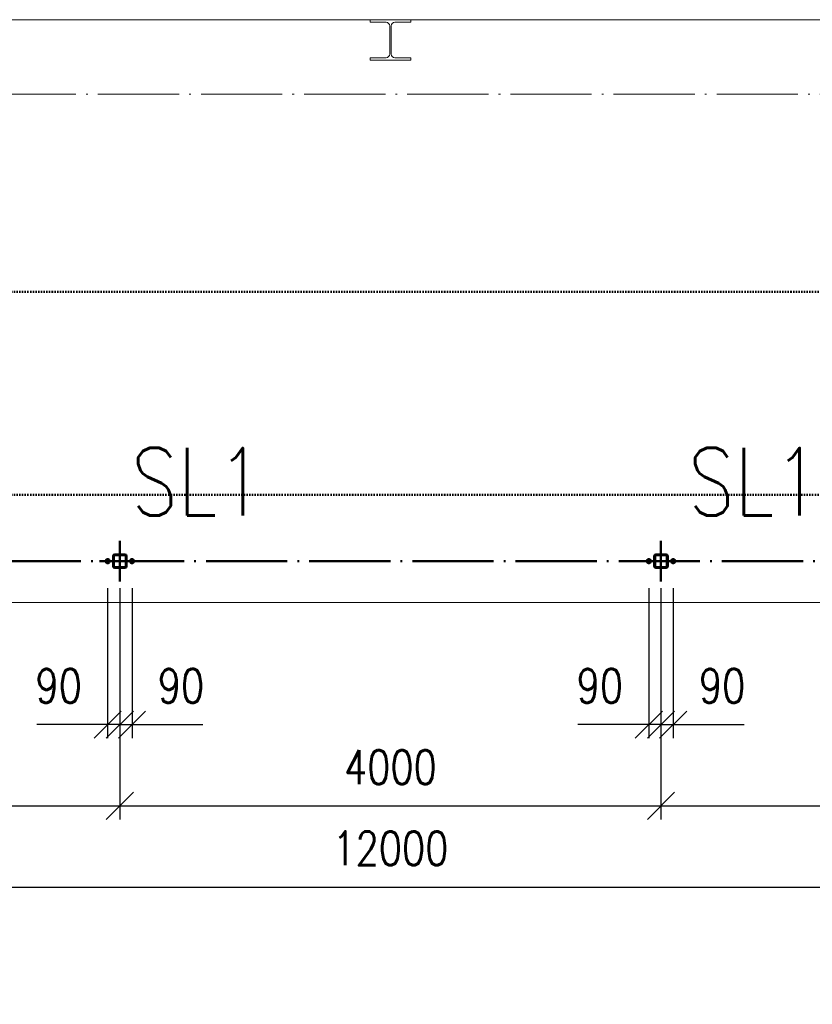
# Paper-space layout 'Layout1' of a CAD drawing. Extents: x -2 to 1380, y -36 to 422.
# Tile 6 of 65: x 92 to 151, y 199 to 272. Entities that reach past the tile are written whole.
import ezdxf

# ---------------------------------------------------------------- set-up
doc = ezdxf.new("R2010")
doc.units = 0
for name, pattern in [('ACAD_ISO02W100', [15, 12, -3]), ('ACAD_ISO04W100', [30.5, 24, -3, 0.5, -3]), ('HP_01_CAR_C', [6, 4, -2]), ('HP_01_CER_B', [8, 5, -1, 1, -1])]:
    doc.linetypes.add(name, pattern=pattern)
doc.layers.get('0').update_dxf_attribs({"linetype": 'CONTINUOUS'})
doc.layers.get('DEFPOINTS').update_dxf_attribs({"color": 132, "linetype": 'CONTINUOUS'})
for name, color, linetype, lineweight in [('SS_1.ET-HALA_TaO-PODLAHA', 9, 'CONTINUOUS', 13), ('SS_1.ET-HALA_TaO-RASTR', 7, 'HP_01_CER_B', 13), ('SS_1.ET-HALA_TaO-SLOUP', 9, 'CONTINUOUS', 13), ('SS_2.ET-HALA_TaO-PRISTAVBA-VNITRNI_KCE', 190, 'CONTINUOUS', 50), ('SS_KOTY', 3, 'CONTINUOUS', 25), ('SS_POPIS', 140, 'CONTINUOUS', 25), ('SS_SRAFY', 8, 'CONTINUOUS', 18), ('SS_STANDARDNI', 7, 'CONTINUOUS', 25)]:
    doc.layers.add(name, color=color, linetype=linetype, lineweight=lineweight)
doc.styles.add('ROMANS', font='romans.shx', dxfattribs={"width": 0.8})
doc.styles.add('romans.shx', font='romans.shx', dxfattribs={"height": 5})
doc.linetypes.add('ZIGZAG', pattern='A,0.00254,-5.08,[131,ltypeshp.shx,S=5.08,R=0,X=-5.08,Y=0],-10.16,[131,ltypeshp.shx,S=5.08,R=180,X=5.08,Y=0],-5.08', length=20.32254)
doc.dimstyles.new('A-1_(2.5)_100AS', dxfattribs={"dimtxt": 2.5, "dimasz": 2, "dimexe": 1, "dimexo": 2, "dimgap": 0, "dimtad": 0, "dimdec": 1, "dimlfac": 100, "dimrnd": 1, "dimtxsty": 'ROMANS', "dimblk1": 'OBLIQUE', "dimblk2": 'OBLIQUE', "dimsah": 1, "dimcen": 2, "dimclrd": 256, "dimclre": 256, "dimclrt": 256, "dimadec": 1, "dimazin": 2, "dimtfac": 0.714286, "dimtdec": 1, "dimtmove": 0, "dimatfit": 3, "dimldrblk": 'OPEN', "dimfxl": 1, "dimtvp": 1.142857, "dimtfill": 1, "dimtolj": 1, "dimlwd": -1, "dimlwe": -1, "dimarcsym": 0})
pattern_1 = [(45, (59.48188, 231.680275), (-0.02245064, 0.02245064), [])]

# ---------------------------------------------------------------- blocks, each defined once
blk = doc.blocks.new('AS_ADD_ELEMS_DET_C0A')
at = {"layer": 'SS_2.ET-HALA_TaO-PRISTAVBA-VNITRNI_KCE', "color": 9, "linetype": 'HP_01_CAR_C'}
blk.add_lwpolyline([(222906, 55856.3), (222906, 59620), (205536, 59620), (205536, 61120), (224906, 61120), (224906, 55856.3)], dxfattribs=at)
blk = doc.blocks.new('_Oblique')
at = {"color": 0, "linetype": 'ByBlock', "lineweight": -2}
blk.add_line((-0.5, -0.5), (0.5, 0.5), dxfattribs=at)
blk = doc.blocks.new('*D11')
at = {"layer": 'DEFPOINTS', "color": 0, "transparency": 16777216}
for p in [(98.582, 231.68), (99.482, 231.68), (98.582, 219.608)]:
    blk.add_point(p, dxfattribs=at)
at = {"layer": 'SS_KOTY', "transparency": 16777216}
for p, q in [((98.582, 229.68), (98.582, 218.608)), ((99.482, 229.68), (99.482, 218.608)), ((98.582, 219.608), (93.344, 219.608)), ((99.482, 219.608), (98.582, 219.608))]:
    blk.add_line(p, q, dxfattribs=at)
at = {"layer": 'SS_KOTY', "transparency": 16777216, "xscale": 2, "yscale": 2, "zscale": 2, "rotation": 180}
blk.add_blockref('_Oblique', (98.582, 219.608), dxfattribs=at)
at = {"layer": 'SS_KOTY', "transparency": 16777216, "xscale": 2, "yscale": 2, "zscale": 2}
blk.add_blockref('_Oblique', (99.482, 219.608), dxfattribs=at)
at = {"layer": 'SS_KOTY', "transparency": 16777216, "insert": (94.963, 222.465), "char_height": 2.5, "attachment_point": 5, "style": 'ROMANS', "bg_fill": 3, "box_fill_scale": 1.1, "bg_fill_color": 256, "bg_fill_true_color": 13158600, "bg_fill_transparency": 0}
blk.add_mtext('\\A1;90', dxfattribs=at)
blk = doc.blocks.new('_OPEN')
at = {"color": 0, "linetype": 'ByBlock'}
for p, q in [((-1, 0.167), (0, 0)), ((0, 0), (-1, -0.167)), ((0, 0), (-1, 0))]:
    blk.add_line(p, q, dxfattribs=at)
blk = doc.blocks.new('*D12')
at = {"layer": 'DEFPOINTS', "color": 0, "transparency": 16777216}
for p in [(99.482, 231.68), (100.382, 231.68), (100.382, 219.608)]:
    blk.add_point(p, dxfattribs=at)
at = {"layer": 'SS_KOTY', "transparency": 16777216}
for p, q in [((99.482, 229.68), (99.482, 218.608)), ((100.382, 229.68), (100.382, 218.608)), ((99.482, 219.608), (100.382, 219.608)), ((100.382, 219.608), (105.62, 219.608))]:
    blk.add_line(p, q, dxfattribs=at)
at = {"layer": 'SS_KOTY', "transparency": 16777216, "xscale": 2, "yscale": 2, "zscale": 2, "rotation": 180}
blk.add_blockref('_Oblique', (99.482, 219.608), dxfattribs=at)
at = {"layer": 'SS_KOTY', "transparency": 16777216, "xscale": 2, "yscale": 2, "zscale": 2}
blk.add_blockref('_Oblique', (100.382, 219.608), dxfattribs=at)
at = {"layer": 'SS_KOTY', "transparency": 16777216, "insert": (104.001, 222.465), "char_height": 2.5, "attachment_point": 5, "style": 'ROMANS', "bg_fill": 3, "box_fill_scale": 1.1, "bg_fill_color": 256, "bg_fill_true_color": 13158600, "bg_fill_transparency": 0}
blk.add_mtext('\\A1;90', dxfattribs=at)
blk = doc.blocks.new('0KRIZ')
at = {"color": 0, "linetype": 'ByBlock', "ltscale": 0.5}
for p, q in [((0, -0.5), (0, 0.5)), ((-0.5, 0), (0.5, 0))]:
    blk.add_line(p, q, dxfattribs=at)
blk = doc.blocks.new('*D14')
at = {"layer": 'DEFPOINTS', "color": 0, "transparency": 16777216}
for p in [(138.582, 231.68), (139.482, 231.68), (138.582, 219.608)]:
    blk.add_point(p, dxfattribs=at)
at = {"layer": 'SS_KOTY', "transparency": 16777216}
for p, q in [((138.582, 229.68), (138.582, 218.608)), ((139.482, 229.68), (139.482, 218.608)), ((138.582, 219.608), (133.344, 219.608)), ((139.482, 219.608), (138.582, 219.608))]:
    blk.add_line(p, q, dxfattribs=at)
at = {"layer": 'SS_KOTY', "transparency": 16777216, "xscale": 2, "yscale": 2, "zscale": 2, "rotation": 180}
blk.add_blockref('_Oblique', (138.582, 219.608), dxfattribs=at)
at = {"layer": 'SS_KOTY', "transparency": 16777216, "xscale": 2, "yscale": 2, "zscale": 2}
blk.add_blockref('_Oblique', (139.482, 219.608), dxfattribs=at)
at = {"layer": 'SS_KOTY', "transparency": 16777216, "insert": (134.963, 222.465), "char_height": 2.5, "attachment_point": 5, "style": 'ROMANS', "bg_fill": 3, "box_fill_scale": 1.1, "bg_fill_color": 256, "bg_fill_true_color": 13158600, "bg_fill_transparency": 0}
blk.add_mtext('\\A1;90', dxfattribs=at)
blk = doc.blocks.new('*D15')
at = {"layer": 'DEFPOINTS', "color": 0, "transparency": 16777216}
for p in [(139.482, 231.68), (140.382, 231.68), (140.382, 219.608)]:
    blk.add_point(p, dxfattribs=at)
at = {"layer": 'SS_KOTY', "transparency": 16777216}
for p, q in [((139.482, 229.68), (139.482, 218.608)), ((140.382, 229.68), (140.382, 218.608)), ((139.482, 219.608), (140.382, 219.608)), ((140.382, 219.608), (145.62, 219.608))]:
    blk.add_line(p, q, dxfattribs=at)
at = {"layer": 'SS_KOTY', "transparency": 16777216, "xscale": 2, "yscale": 2, "zscale": 2, "rotation": 180}
blk.add_blockref('_Oblique', (139.482, 219.608), dxfattribs=at)
at = {"layer": 'SS_KOTY', "transparency": 16777216, "xscale": 2, "yscale": 2, "zscale": 2}
blk.add_blockref('_Oblique', (140.382, 219.608), dxfattribs=at)
at = {"layer": 'SS_KOTY', "transparency": 16777216, "insert": (144.001, 222.465), "char_height": 2.5, "attachment_point": 5, "style": 'ROMANS', "bg_fill": 3, "box_fill_scale": 1.1, "bg_fill_color": 256, "bg_fill_true_color": 13158600, "bg_fill_transparency": 0}
blk.add_mtext('\\A1;90', dxfattribs=at)
blk = doc.blocks.new('*D22')
at = {"layer": 'DEFPOINTS', "color": 0, "transparency": 16777216}
for p in [(59.482, 231.68), (99.482, 231.68), (99.482, 213.608)]:
    blk.add_point(p, dxfattribs=at)
at = {"layer": 'SS_KOTY', "transparency": 16777216}
for p, q in [((59.482, 229.68), (59.482, 212.608)), ((99.482, 229.68), (99.482, 212.608)), ((59.482, 213.608), (99.482, 213.608))]:
    blk.add_line(p, q, dxfattribs=at)
at = {"layer": 'SS_KOTY', "transparency": 16777216, "xscale": 2, "yscale": 2, "zscale": 2, "rotation": 180}
blk.add_blockref('_Oblique', (59.482, 213.608), dxfattribs=at)
at = {"layer": 'SS_KOTY', "transparency": 16777216, "xscale": 2, "yscale": 2, "zscale": 2}
blk.add_blockref('_Oblique', (99.482, 213.608), dxfattribs=at)
at = {"layer": 'SS_KOTY', "transparency": 16777216, "insert": (79.482, 216.465), "char_height": 2.5, "attachment_point": 5, "style": 'ROMANS', "bg_fill": 3, "box_fill_scale": 1.1, "bg_fill_color": 256, "bg_fill_true_color": 13158600, "bg_fill_transparency": 0}
blk.add_mtext('\\A1;4000', dxfattribs=at)
blk = doc.blocks.new('*D24')
at = {"layer": 'DEFPOINTS', "color": 0, "transparency": 16777216}
for p in [(99.482, 231.68), (139.482, 231.68), (139.482, 213.608)]:
    blk.add_point(p, dxfattribs=at)
at = {"layer": 'SS_KOTY', "transparency": 16777216}
for p, q in [((99.482, 229.68), (99.482, 212.608)), ((139.482, 229.68), (139.482, 212.608)), ((99.482, 213.608), (139.482, 213.608))]:
    blk.add_line(p, q, dxfattribs=at)
at = {"layer": 'SS_KOTY', "transparency": 16777216, "xscale": 2, "yscale": 2, "zscale": 2, "rotation": 180}
blk.add_blockref('_Oblique', (99.482, 213.608), dxfattribs=at)
at = {"layer": 'SS_KOTY', "transparency": 16777216, "xscale": 2, "yscale": 2, "zscale": 2}
blk.add_blockref('_Oblique', (139.482, 213.608), dxfattribs=at)
at = {"layer": 'SS_KOTY', "transparency": 16777216, "insert": (119.482, 216.465), "char_height": 2.5, "attachment_point": 5, "style": 'ROMANS', "bg_fill": 3, "box_fill_scale": 1.1, "bg_fill_color": 256, "bg_fill_true_color": 13158600, "bg_fill_transparency": 0}
blk.add_mtext('\\A1;4000', dxfattribs=at)
blk = doc.blocks.new('*D25')
at = {"layer": 'DEFPOINTS', "color": 0, "transparency": 16777216}
for p in [(139.482, 231.68), (179.482, 231.68), (179.482, 213.608)]:
    blk.add_point(p, dxfattribs=at)
at = {"layer": 'SS_KOTY', "transparency": 16777216}
for p, q in [((139.482, 229.68), (139.482, 212.608)), ((179.482, 229.68), (179.482, 212.608)), ((139.482, 213.608), (179.482, 213.608))]:
    blk.add_line(p, q, dxfattribs=at)
at = {"layer": 'SS_KOTY', "transparency": 16777216, "xscale": 2, "yscale": 2, "zscale": 2, "rotation": 180}
blk.add_blockref('_Oblique', (139.482, 213.608), dxfattribs=at)
at = {"layer": 'SS_KOTY', "transparency": 16777216, "xscale": 2, "yscale": 2, "zscale": 2}
blk.add_blockref('_Oblique', (179.482, 213.608), dxfattribs=at)
at = {"layer": 'SS_KOTY', "transparency": 16777216, "insert": (159.482, 216.465), "char_height": 2.5, "attachment_point": 5, "style": 'ROMANS', "bg_fill": 3, "box_fill_scale": 1.1, "bg_fill_color": 256, "bg_fill_true_color": 13158600, "bg_fill_transparency": 0}
blk.add_mtext('\\A1;4000', dxfattribs=at)
blk = doc.blocks.new('*D28')
at = {"layer": 'DEFPOINTS', "color": 0, "transparency": 16777216}
for p in [(59.482, 223.621), (179.482, 223.621), (179.482, 207.608)]:
    blk.add_point(p, dxfattribs=at)
at = {"layer": 'SS_KOTY', "transparency": 16777216}
for p, q in [((59.482, 221.621), (59.482, 206.608)), ((179.482, 221.621), (179.482, 206.608)), ((59.482, 207.608), (179.482, 207.608))]:
    blk.add_line(p, q, dxfattribs=at)
at = {"layer": 'SS_KOTY', "transparency": 16777216, "xscale": 2, "yscale": 2, "zscale": 2, "rotation": 180}
blk.add_blockref('_Oblique', (59.482, 207.608), dxfattribs=at)
at = {"layer": 'SS_KOTY', "transparency": 16777216, "xscale": 2, "yscale": 2, "zscale": 2}
blk.add_blockref('_Oblique', (179.482, 207.608), dxfattribs=at)
at = {"layer": 'SS_KOTY', "transparency": 16777216, "insert": (119.482, 210.465), "char_height": 2.5, "attachment_point": 5, "style": 'ROMANS', "bg_fill": 3, "box_fill_scale": 1.1, "bg_fill_color": 256, "bg_fill_true_color": 13158600, "bg_fill_transparency": 0}
blk.add_mtext('\\A1;12000', dxfattribs=at)

psp = doc.layouts.get("Layout1")

# ---------------------------------------------------------------- linework, layer by layer
at = {"layer": 'SS_1.ET-HALA_TaO-PODLAHA', "ltscale": 0.25}
for p, q in [((117.9819, 271.6803), (61.4819, 271.6803)), ((177.4819, 271.6803), (120.9819, 271.6803))]:
    psp.add_line(p, q, dxfattribs=at)
at = {"layer": 'SS_1.ET-HALA_TaO-RASTR', "linetype": 'ACAD_ISO04W100', "ltscale": 0.25}
psp.add_line((44.4819, 266.1803), (906.9668, 266.1803), dxfattribs=at)
at = {"layer": 'SS_1.ET-HALA_TaO-SLOUP', "color": 5, "linetype": 'Continuous', "ltscale": 0.25}
for p, q in [((120.9819, 271.6803), (117.9819, 271.6803)), ((117.9819, 271.6803), (117.9819, 271.4903)), ((117.9819, 271.4903), (119.1569, 271.4903)), ((119.8069, 271.4903), (120.9819, 271.4903)), ((120.9819, 271.4903), (120.9819, 271.6803)), ((119.4269, 271.2203), (119.4269, 269.1403)), ((119.5369, 269.1403), (119.5369, 271.2203)), ((119.1569, 268.8703), (117.9819, 268.8703)), ((117.9819, 268.8703), (117.9819, 268.6803)), ((117.9819, 268.6803), (120.9819, 268.6803)), ((120.9819, 268.8703), (119.8069, 268.8703)), ((120.9819, 268.6803), (120.9819, 268.8703))]:
    psp.add_line(p, q, dxfattribs=at)
at = {"layer": 'SS_1.ET-HALA_TaO-SLOUP', "color": 5, "linetype": 'Continuous', "ltscale": 0.25, "extrusion": (0, 0, -1)}
for centre, start, end in [((-119.1569, 271.2203), 90, 180), ((-119.1569, 269.1403), 180, 270)]:
    psp.add_arc(centre, 0.27, start, end, dxfattribs=at)
at = {"layer": 'SS_1.ET-HALA_TaO-SLOUP', "color": 5, "linetype": 'Continuous', "ltscale": 0.25, "extrusion": (-8.42125e-15, 3.48819e-15, -1)}
psp.add_arc((-119.8069, 271.2203), 0.27, 0, 90, dxfattribs=at)
at = {"layer": 'SS_1.ET-HALA_TaO-SLOUP', "color": 5, "linetype": 'Continuous', "ltscale": 0.25, "extrusion": (8.42125e-15, 3.48819e-15, -1)}
psp.add_arc((-119.8069, 269.1403), 0.27, 270, 0, dxfattribs=at)
at = {"layer": 'SS_2.ET-HALA_TaO-PRISTAVBA-VNITRNI_KCE', "color": 7, "linetype": 'Continuous', "ltscale": 0.25}
for p, q in [((99.8619, 232.1803), (99.1019, 232.1803)), ((99.1019, 232.1203), (99.8619, 232.1203)), ((139.8619, 232.1803), (139.1019, 232.1803)), ((139.1019, 232.1203), (139.8619, 232.1203))]:
    psp.add_line(p, q, dxfattribs=at)
at = {"layer": 'SS_2.ET-HALA_TaO-PRISTAVBA-VNITRNI_KCE', "color": 7, "linetype": 'ACAD_ISO04W100', "ltscale": 0.25}
psp.add_line((241.4819, 231.6803), (53.9819, 231.6803), dxfattribs=at)
at = {"layer": 'SS_2.ET-HALA_TaO-PRISTAVBA-VNITRNI_KCE', "color": 7, "linetype": 'Continuous', "ltscale": 0.25}
for centre, start, end in [((99.1019, 232.0603), 90, 180), ((99.8619, 232.0603), 0, 90), ((139.1019, 232.0603), 90, 180), ((139.8619, 232.0603), 0, 90)]:
    psp.add_arc(centre, 0.12, start, end, dxfattribs=at)
at = {"layer": 'SS_2.ET-HALA_TaO-PRISTAVBA-VNITRNI_KCE', "color": 7, "linetype": 'Continuous', "ltscale": 0.25, "extrusion": (0, 0, -1)}
for centre, start, end in [((-99.1019, 232.0603), 0, 90), ((-99.8619, 232.0603), 90, 180), ((-139.1019, 232.0603), 0, 90), ((-139.8619, 232.0603), 90, 180)]:
    psp.add_arc(centre, 0.06, start, end, dxfattribs=at)

# ---------------------------------------------------------------- block references
at = {"layer": 'SS_2.ET-HALA_TaO-PRISTAVBA-VNITRNI_KCE', "color": 7, "linetype": 'ACAD_ISO04W100', "ltscale": 0.25, "xscale": 3, "yscale": 3, "zscale": 3}
psp.add_blockref('0KRIZ', (139.4819, 231.6803), dxfattribs=at)
at = {"layer": 'SS_STANDARDNI', "xscale": 0.01, "yscale": 0.01, "zscale": 0.01}
psp.add_blockref('AS_ADD_ELEMS_DET_C0A', (-1996.9181, -359.6197), dxfattribs=at)

# ---------------------------------------------------------------- texts
at = {"layer": 'SS_POPIS', "color": 4, "style": 'romans.shx', "width": 0.8}
for p in [(100.3332, 235.0503), (141.4936, 235.0503)]:
    psp.add_text('SL1', height=5, dxfattribs=at).set_placement(p)

# ---------------------------------------------------------------- next in the draw order: dimensions: what is measured, and where the dimension line sits
at = {"layer": 'SS_KOTY'}
for base, p1, p2, picture, middle in [((98.5819, 219.608), (99.4819, 231.6803), (98.5819, 231.6803), '*D11', (94.9628, 222.4652)), ((138.5819, 219.608), (139.4819, 231.6803), (138.5819, 231.6803), '*D14', (134.9628, 222.4652))]:
    dim = psp.add_linear_dim(base=base, p1=p1, p2=p2, dimstyle='A-1_(2.5)_100AS', dxfattribs=at)
    dim.commit()
    dim.dimension.update_dxf_attribs({"geometry": picture, "text_midpoint": middle})

# ---------------------------------------------------------------- next in the draw order: dimensions: what is measured, and where the dimension line sits
for base, p1, p2, picture, middle in [((100.3819, 219.608), (99.4819, 231.6803), (100.3819, 231.6803), '*D12', (104.0009, 222.4652)), ((140.3819, 219.608), (139.4819, 231.6803), (140.3819, 231.6803), '*D15', (144.0009, 222.4652))]:
    dim = psp.add_linear_dim(base=base, p1=p1, p2=p2, dimstyle='A-1_(2.5)_100AS', dxfattribs=at)
    dim.commit()
    dim.dimension.update_dxf_attribs({"geometry": picture, "text_midpoint": middle})

# ---------------------------------------------------------------- next in the draw order: block references
at = {"layer": 'SS_2.ET-HALA_TaO-PRISTAVBA-VNITRNI_KCE', "color": 7, "linetype": 'ACAD_ISO04W100', "ltscale": 0.25, "xscale": 3, "yscale": 3, "zscale": 3}
psp.add_blockref('0KRIZ', (99.4819, 231.6803), dxfattribs=at)

# ---------------------------------------------------------------- next in the draw order: dimensions: what is measured, and where the dimension line sits
at = {"layer": 'SS_KOTY'}
dim = psp.add_linear_dim(base=(99.4819, 213.608), p1=(59.4819, 231.6803), p2=(99.4819, 231.6803), dimstyle='A-1_(2.5)_100AS', dxfattribs=at)
dim.commit()
dim.dimension.update_dxf_attribs({"geometry": '*D22', "text_midpoint": (79.4819, 216.4652)})

# ---------------------------------------------------------------- next in the draw order: dimensions: what is measured, and where the dimension line sits
dim = psp.add_linear_dim(base=(139.4819, 213.608), p1=(99.4819, 231.6803), p2=(139.4819, 231.6803), dimstyle='A-1_(2.5)_100AS', override={"dimtmove": 1}, dxfattribs=at)
dim.commit()
dim.dimension.update_dxf_attribs({"geometry": '*D24', "text_midpoint": (119.4819, 216.4652)})

# ---------------------------------------------------------------- next in the draw order: hatches: boundary and pattern name
at = {"layer": 'SS_SRAFY'}
h = psp.add_hatch(dxfattribs=at)
h.set_pattern_fill('ANSI31', color=5, scale=0.01, style=0)
h.set_pattern_definition(pattern_1)
h.paths.add_polyline_path([(99.8619, 232.1803), (99.1019, 232.1803, 0.4142136), (98.9819, 232.0603), (98.9819, 231.3003, 0.4142136), (99.1019, 231.1803), (99.8619, 231.1803, 0.4142136), (99.9819, 231.3003), (99.9819, 232.0603, 0.4142136)], flags=0)
h.paths.add_polyline_path([(99.9219, 232.0603), (99.9219, 231.3003, -0.4142136), (99.8619, 231.2403), (99.1019, 231.2403, -0.4142136), (99.0419, 231.3003), (99.0419, 232.0603, -0.4142136), (99.1019, 232.1203), (99.8619, 232.1203, -0.4142136)], flags=0)

# ---------------------------------------------------------------- next in the draw order: linework, layer by layer
at = {"layer": 'SS_2.ET-HALA_TaO-PRISTAVBA-VNITRNI_KCE', "color": 7, "linetype": 'Continuous', "ltscale": 0.25}
for p, q in [((98.9819, 232.0603), (98.9819, 231.3003)), ((99.0419, 231.3003), (99.0419, 232.0603)), ((99.9219, 232.0603), (99.9219, 231.3003)), ((99.9819, 231.3003), (99.9819, 232.0603)), ((99.8619, 231.2403), (99.1019, 231.2403)), ((99.1019, 231.1803), (99.8619, 231.1803))]:
    psp.add_line(p, q, dxfattribs=at)
at = {"layer": 'SS_2.ET-HALA_TaO-PRISTAVBA-VNITRNI_KCE', "color": 7, "linetype": 'ACAD_ISO04W100', "ltscale": 0.25}
for p, q in [((98.4319, 231.6803), (98.7319, 231.6803)), ((98.5019, 231.6803), (98.6619, 231.6803)), ((98.5819, 231.5303), (98.5819, 231.8303)), ((98.5819, 231.6003), (98.5819, 231.7603)), ((100.2319, 231.6803), (100.5319, 231.6803)), ((100.3019, 231.6803), (100.4619, 231.6803)), ((100.3819, 231.5303), (100.3819, 231.8303)), ((100.3819, 231.6003), (100.3819, 231.7603))]:
    psp.add_line(p, q, dxfattribs=at)
at = {"layer": 'SS_2.ET-HALA_TaO-PRISTAVBA-VNITRNI_KCE', "color": 1, "linetype": 'Continuous', "ltscale": 0.25}
for p, q in [((98.5819, 231.8188), (98.4619, 231.7495)), ((98.4619, 231.7495), (98.4619, 231.611)), ((98.4619, 231.611), (98.5819, 231.5418)), ((98.7018, 231.7495), (98.5819, 231.8188)), ((98.5819, 231.5418), (98.7018, 231.611)), ((98.7018, 231.611), (98.7018, 231.7495)), ((100.3819, 231.8188), (100.2619, 231.7495)), ((100.2619, 231.7495), (100.2619, 231.611)), ((100.2619, 231.611), (100.3819, 231.5418)), ((100.5018, 231.7495), (100.3819, 231.8188)), ((100.3819, 231.5418), (100.5018, 231.611)), ((100.5018, 231.611), (100.5018, 231.7495))]:
    psp.add_line(p, q, dxfattribs=at)
for centre, radius in [((98.5819, 231.6803), 0.15), ((98.5819, 231.6803), 0.08), ((100.3819, 231.6803), 0.15), ((100.3819, 231.6803), 0.08)]:
    psp.add_circle(centre, radius, dxfattribs=at)
at = {"layer": 'SS_2.ET-HALA_TaO-PRISTAVBA-VNITRNI_KCE', "color": 3, "linetype": 'ACAD_ISO02W100', "ltscale": 0.25}
for centre in [(98.5819, 231.6803), (100.3819, 231.6803)]:
    psp.add_circle(centre, 0.09, dxfattribs=at)
at = {"layer": 'SS_2.ET-HALA_TaO-PRISTAVBA-VNITRNI_KCE', "color": 7, "linetype": 'Continuous', "ltscale": 0.25}
for centre, start, end in [((99.1019, 231.3003), 180, 270), ((99.8619, 231.3003), 270, 0)]:
    psp.add_arc(centre, 0.12, start, end, dxfattribs=at)
at = {"layer": 'SS_2.ET-HALA_TaO-PRISTAVBA-VNITRNI_KCE', "color": 7, "linetype": 'Continuous', "ltscale": 0.25, "extrusion": (0, 0, -1)}
for centre, start, end in [((-99.1019, 231.3003), 270, 0), ((-99.8619, 231.3003), 180, 270)]:
    psp.add_arc(centre, 0.06, start, end, dxfattribs=at)

# ---------------------------------------------------------------- next in the draw order: dimensions: what is measured, and where the dimension line sits
at = {"layer": 'SS_KOTY'}
dim = psp.add_linear_dim(base=(179.4819, 213.608), p1=(139.4819, 231.6803), p2=(179.4819, 231.6803), dimstyle='A-1_(2.5)_100AS', override={"dimtmove": 1}, dxfattribs=at)
dim.commit()
dim.dimension.update_dxf_attribs({"geometry": '*D25', "text_midpoint": (159.4819, 216.4652)})

# ---------------------------------------------------------------- next in the draw order: hatches: boundary and pattern name
at = {"layer": 'SS_SRAFY'}
h = psp.add_hatch(dxfattribs=at)
h.set_pattern_fill('ANSI31', color=5, scale=0.01, style=0)
h.set_pattern_definition(pattern_1)
h.paths.add_polyline_path([(139.8619, 232.1803), (139.1019, 232.1803, 0.4142136), (138.9819, 232.0603), (138.9819, 231.3003, 0.4142136), (139.1019, 231.1803), (139.8619, 231.1803, 0.4142136), (139.9819, 231.3003), (139.9819, 232.0603, 0.4142136)], flags=0)
h.paths.add_polyline_path([(139.9219, 232.0603), (139.9219, 231.3003, -0.4142136), (139.8619, 231.2403), (139.1019, 231.2403, -0.4142136), (139.0419, 231.3003), (139.0419, 232.0603, -0.4142136), (139.1019, 232.1203), (139.8619, 232.1203, -0.4142136)], flags=0)

# ---------------------------------------------------------------- next in the draw order: linework, layer by layer
at = {"layer": 'SS_1.ET-HALA_TaO-PODLAHA', "linetype": 'ZIGZAG', "ltscale": 0.25}
psp.add_line((53.9819, 228.6209), (897.2819, 228.6209), dxfattribs=at)
at = {"layer": 'SS_2.ET-HALA_TaO-PRISTAVBA-VNITRNI_KCE', "color": 7, "linetype": 'Continuous', "ltscale": 0.25}
for p, q in [((138.9819, 232.0603), (138.9819, 231.3003)), ((139.0419, 231.3003), (139.0419, 232.0603)), ((139.9219, 232.0603), (139.9219, 231.3003)), ((139.9819, 231.3003), (139.9819, 232.0603)), ((139.8619, 231.2403), (139.1019, 231.2403)), ((139.1019, 231.1803), (139.8619, 231.1803))]:
    psp.add_line(p, q, dxfattribs=at)
at = {"layer": 'SS_2.ET-HALA_TaO-PRISTAVBA-VNITRNI_KCE', "color": 7, "linetype": 'ACAD_ISO04W100', "ltscale": 0.25}
for p, q in [((138.4319, 231.6803), (138.7319, 231.6803)), ((138.5019, 231.6803), (138.6619, 231.6803)), ((138.5819, 231.5303), (138.5819, 231.8303)), ((138.5819, 231.6003), (138.5819, 231.7603)), ((140.2319, 231.6803), (140.5319, 231.6803)), ((140.3019, 231.6803), (140.4619, 231.6803)), ((140.3819, 231.5303), (140.3819, 231.8303)), ((140.3819, 231.6003), (140.3819, 231.7603))]:
    psp.add_line(p, q, dxfattribs=at)
at = {"layer": 'SS_2.ET-HALA_TaO-PRISTAVBA-VNITRNI_KCE', "color": 1, "linetype": 'Continuous', "ltscale": 0.25}
for p, q in [((138.5819, 231.8188), (138.4619, 231.7495)), ((138.4619, 231.7495), (138.4619, 231.611)), ((138.4619, 231.611), (138.5819, 231.5418)), ((138.7018, 231.7495), (138.5819, 231.8188)), ((138.5819, 231.5418), (138.7018, 231.611)), ((138.7018, 231.611), (138.7018, 231.7495)), ((140.3819, 231.8188), (140.2619, 231.7495)), ((140.2619, 231.7495), (140.2619, 231.611)), ((140.2619, 231.611), (140.3819, 231.5418)), ((140.5018, 231.7495), (140.3819, 231.8188)), ((140.3819, 231.5418), (140.5018, 231.611)), ((140.5018, 231.611), (140.5018, 231.7495))]:
    psp.add_line(p, q, dxfattribs=at)
for centre, radius in [((138.5819, 231.6803), 0.15), ((138.5819, 231.6803), 0.08), ((140.3819, 231.6803), 0.15), ((140.3819, 231.6803), 0.08)]:
    psp.add_circle(centre, radius, dxfattribs=at)
at = {"layer": 'SS_2.ET-HALA_TaO-PRISTAVBA-VNITRNI_KCE', "color": 3, "linetype": 'ACAD_ISO02W100', "ltscale": 0.25}
for centre in [(138.5819, 231.6803), (140.3819, 231.6803)]:
    psp.add_circle(centre, 0.09, dxfattribs=at)
at = {"layer": 'SS_2.ET-HALA_TaO-PRISTAVBA-VNITRNI_KCE', "color": 7, "linetype": 'Continuous', "ltscale": 0.25}
for centre, start, end in [((139.1019, 231.3003), 180, 270), ((139.8619, 231.3003), 270, 0)]:
    psp.add_arc(centre, 0.12, start, end, dxfattribs=at)
at = {"layer": 'SS_2.ET-HALA_TaO-PRISTAVBA-VNITRNI_KCE', "color": 7, "linetype": 'Continuous', "ltscale": 0.25, "extrusion": (0, 0, -1)}
for centre, start, end in [((-139.1019, 231.3003), 270, 0), ((-139.8619, 231.3003), 180, 270)]:
    psp.add_arc(centre, 0.06, start, end, dxfattribs=at)

# ---------------------------------------------------------------- next in the draw order: dimensions: what is measured, and where the dimension line sits
at = {"layer": 'SS_KOTY'}
dim = psp.add_linear_dim(base=(179.4819, 207.608), p1=(59.4819, 223.6209), p2=(179.4819, 223.6209), dimstyle='A-1_(2.5)_100AS', dxfattribs=at)
dim.commit()
dim.dimension.update_dxf_attribs({"geometry": '*D28', "text_midpoint": (119.4819, 210.4652)})

doc.saveas('drawing.dxf')
